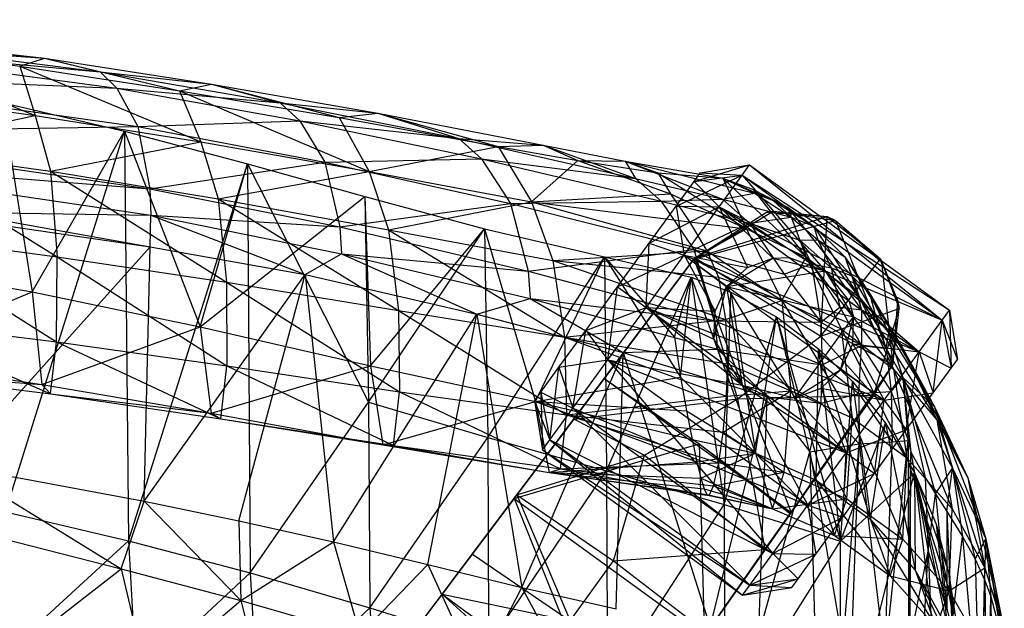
# Model space of a CAD drawing. Header units: inches. Extents: x -14.6 to 12.5, y -18 to 8.7.
# Tile 12 of 12: x 2.5 to 8, y 5.3 to 8.6. Entities that reach past the tile are written whole.
import ezdxf

# ---------------------------------------------------------------- set-up
doc = ezdxf.new("R2010")
doc.units = ezdxf.units.IN
doc.layers.get('0').update_dxf_attribs({"true_color": 0xc2ced6})

msp = doc.modelspace()

# ---------------------------------------------------------------- linework, layer by layer
at = {"color": 8, "true_color": 0x8c8177}
for p, q in [((0.8155, 8.617), (2.6814, 8.4015)), ((0.9744, 8.5824), (2.6814, 8.4015)), ((0.9744, 8.5824), (2.9924, 8.3257)), ((1.025, 8.5075), (2.9924, 8.3257)), ((1.025, 8.5075), (3.0856, 8.2352)), ((1.648, 8.4747), (2.543, 8.3575)), ((1.648, 8.4747), (2.6295, 8.0829)), ((1.648, 8.4747), (2.6814, 8.4015)), ((2.543, 8.3575), (2.6814, 8.4015)), ((2.543, 8.3575), (2.6295, 8.0829)), ((2.543, 8.3575), (3.4352, 8.2204)), ((2.543, 8.3575), (3.5531, 7.9348)), ((2.6814, 8.4015), (2.9924, 8.3257)), ((2.6814, 8.4015), (3.4352, 8.2204)), ((2.6814, 8.4015), (3.6121, 8.257)), ((1.0877, 8.3154), (3.0856, 8.2352)), ((1.0877, 8.3154), (3.202, 8.0199)), ((2.9924, 8.3257), (3.0856, 8.2352)), ((2.9924, 8.3257), (3.6121, 8.257)), ((2.9924, 8.3257), (3.9954, 8.1526)), ((3.4352, 8.2204), (3.6121, 8.257)), ((3.6121, 8.257), (3.9954, 8.1526)), ((3.6121, 8.257), (4.3253, 8.0703)), ((3.6121, 8.257), (4.5405, 8.0944)), ((1.7051, 8.2088), (2.6295, 8.0829)), ((3.0856, 8.2352), (3.202, 8.0199)), ((3.0856, 8.2352), (3.9954, 8.1526)), ((3.0856, 8.2352), (4.1064, 8.0518)), ((3.4352, 8.2204), (3.5531, 7.9348)), ((3.4352, 8.2204), (4.3253, 8.0703)), ((3.4352, 8.2204), (4.4923, 7.7691)), ((2.4442, 8.1538), (2.612, 7.0974)), ((2.4442, 8.1538), (3.1268, 7.9938)), ((3.9954, 8.1526), (4.1064, 8.0518)), ((3.9954, 8.1526), (4.5405, 8.0944)), ((3.9954, 8.1526), (4.9931, 7.9532)), ((1.7764, 7.9011), (2.6295, 8.0829)), ((2.6295, 8.0829), (2.7148, 7.7704)), ((2.6295, 8.0829), (3.5531, 7.9348)), ((4.3253, 8.0703), (4.5405, 8.0944)), ((4.5405, 8.0944), (4.9931, 7.9532)), ((4.5405, 8.0944), (5.2134, 7.9084)), ((4.5405, 8.0944), (5.4634, 7.9157)), ((3.202, 8.0199), (4.1064, 8.0518)), ((4.1064, 8.0518), (4.2459, 7.8208)), ((4.1064, 8.0518), (4.9931, 7.9532)), ((4.1064, 8.0518), (5.1203, 7.8403)), ((4.3253, 8.0703), (4.4923, 7.7691)), ((4.3253, 8.0703), (5.2134, 7.9084)), ((1.1211, 7.987), (3.202, 8.0199)), ((1.1211, 7.987), (3.269, 7.6733)), ((2.4627, 5.87), (3.1268, 7.9938)), ((2.612, 7.0974), (3.1268, 7.9938)), ((3.1268, 7.9938), (3.1495, 5.708)), ((3.1268, 7.9938), (3.5498, 6.9031)), ((3.1268, 7.9938), (3.8138, 7.8128)), ((3.202, 8.0199), (3.269, 7.6733)), ((3.202, 8.0199), (4.2459, 7.8208)), ((2.7148, 7.7704), (3.5531, 7.9348)), ((3.5531, 7.9348), (3.6508, 7.6164)), ((3.5531, 7.9348), (4.4923, 7.7691)), ((4.9931, 7.9532), (5.1203, 7.8403)), ((4.9931, 7.9532), (5.4634, 7.9157)), ((4.9931, 7.9532), (5.9799, 7.7308)), ((5.2134, 7.9084), (5.4634, 7.9157)), ((5.4634, 7.9157), (5.6579, 7.8304)), ((5.4634, 7.9157), (5.9215, 7.8269)), ((5.4634, 7.9157), (5.9799, 7.7308)), ((1.7764, 7.9011), (2.7148, 7.7704)), ((1.7764, 7.9011), (2.7519, 7.2936)), ((4.4923, 7.7691), (5.2134, 7.9084)), ((5.2134, 7.9084), (5.3986, 7.6003)), ((5.2134, 7.9084), (5.6579, 7.8304)), ((1.122, 7.8418), (3.269, 7.6733)), ((1.122, 7.8418), (3.2738, 7.526)), ((3.1495, 5.708), (3.8138, 7.8128)), ((3.269, 7.6733), (4.2459, 7.8208)), ((3.5498, 6.9031), (3.8138, 7.8128)), ((3.8138, 7.8128), (3.8282, 5.5283)), ((3.8138, 7.8128), (4.469, 7.6291)), ((3.8138, 7.8128), (4.4896, 6.4812)), ((4.2459, 7.8208), (5.1203, 7.8403)), ((4.2459, 7.8208), (4.3295, 7.4602)), ((4.2459, 7.8208), (5.2808, 7.5909)), ((5.1203, 7.8403), (5.2808, 7.5909)), ((5.1203, 7.8403), (5.9799, 7.7308)), ((5.1203, 7.8403), (6.1225, 7.604)), ((5.3986, 7.6003), (5.6579, 7.8304)), ((5.6579, 7.8304), (5.9215, 7.8269)), ((5.6579, 7.8304), (6.1042, 7.7628)), ((5.6579, 7.8304), (6.1743, 7.6443)), ((5.9215, 7.8269), (5.9799, 7.7308)), ((5.9215, 7.8269), (6.1042, 7.7628)), ((5.9215, 7.8269), (6.4654, 7.6156)), ((5.9215, 7.8269), (6.4662, 7.7314)), ((5.9215, 7.8269), (6.6438, 7.648)), ((2.7148, 7.7704), (2.7519, 7.2936)), ((2.7148, 7.7704), (3.6508, 7.6164)), ((2.7148, 7.7704), (3.6972, 7.1509)), ((3.6508, 7.6164), (4.4923, 7.7691)), ((4.4923, 7.7691), (4.6013, 7.4441)), ((4.4923, 7.7691), (5.3986, 7.6003)), ((6.1042, 7.7628), (6.1743, 7.6443)), ((6.1042, 7.7628), (6.4662, 7.7314)), ((6.1042, 7.7628), (6.5988, 7.4486)), ((5.9799, 7.7308), (6.1225, 7.604)), ((5.9799, 7.7308), (6.4654, 7.6156)), ((6.4662, 7.7314), (6.5988, 7.4486)), ((6.4662, 7.7314), (6.6361, 7.669)), ((6.4662, 7.7314), (6.6438, 7.648)), ((6.4662, 7.7314), (6.7464, 7.608)), ((6.4662, 7.7314), (6.932, 7.292)), ((1.1166, 7.6629), (3.2705, 7.3494)), ((3.269, 7.6733), (3.2738, 7.526)), ((3.269, 7.6733), (4.3295, 7.4602)), ((5.3986, 7.6003), (6.1743, 7.6443)), ((6.1743, 7.6443), (6.28, 7.4875)), ((6.1743, 7.6443), (6.5988, 7.4486)), ((6.4654, 7.6156), (6.6438, 7.648)), ((6.6361, 7.669), (6.7464, 7.608)), ((6.6361, 7.669), (6.827, 7.5698)), ((6.6361, 7.669), (6.932, 7.292)), ((6.6438, 7.648), (6.7464, 7.608)), ((6.6438, 7.648), (6.8478, 7.5152)), ((3.5498, 6.9031), (4.469, 7.6291)), ((3.6508, 7.6164), (3.6972, 7.1509)), ((3.6508, 7.6164), (4.6013, 7.4441)), ((3.6508, 7.6164), (4.6564, 6.9937)), ((4.3295, 7.4602), (5.2808, 7.5909)), ((4.469, 7.6291), (4.4896, 6.4812)), ((4.469, 7.6291), (4.5001, 6.6839)), ((4.469, 7.6291), (5.1371, 7.4492)), ((4.6013, 7.4441), (5.3986, 7.6003)), ((5.2808, 7.5909), (6.1225, 7.604)), ((5.2808, 7.5909), (5.3805, 7.2135)), ((5.2808, 7.5909), (6.3038, 7.3334)), ((5.3986, 7.6003), (5.5182, 7.2729)), ((5.3986, 7.6003), (6.28, 7.4875)), ((5.3986, 7.6003), (6.3769, 7.3264)), ((6.1225, 7.604), (6.4654, 7.6156)), ((6.1225, 7.604), (6.3038, 7.3334)), ((6.1225, 7.604), (6.6155, 7.4803)), ((6.4654, 7.6156), (6.6155, 7.4803)), ((6.4654, 7.6156), (6.8478, 7.5152)), ((6.7464, 7.608), (6.827, 7.5698)), ((6.7464, 7.608), (6.8478, 7.5152)), ((6.7464, 7.608), (6.9733, 7.4645)), ((2.195, 7.542), (3.2705, 7.3494)), ((2.195, 7.542), (3.2738, 7.526)), ((6.827, 7.5698), (6.932, 7.292)), ((6.827, 7.5698), (6.9733, 7.4645)), ((6.827, 7.5698), (7.2282, 7.0668)), ((3.2705, 7.3494), (3.2738, 7.526)), ((3.2738, 7.526), (4.1356, 7.1937)), ((3.2738, 7.526), (4.3295, 7.4602)), ((3.2738, 7.526), (4.3375, 7.31)), ((6.28, 7.4875), (6.3769, 7.3264)), ((6.28, 7.4875), (6.5988, 7.4486)), ((6.3038, 7.3334), (6.6155, 7.4803)), ((6.6155, 7.4803), (6.8478, 7.5152)), ((6.6155, 7.4803), (6.8079, 7.1969)), ((6.6155, 7.4803), (6.8963, 7.3862)), ((6.6155, 7.4803), (6.9617, 7.2536)), ((6.8478, 7.5152), (6.8963, 7.3862)), ((6.8478, 7.5152), (6.9733, 7.4645)), ((6.8478, 7.5152), (6.9968, 7.3884)), ((4.3295, 7.4602), (4.3375, 7.31)), ((4.3295, 7.4602), (5.3805, 7.2135)), ((4.4896, 6.4812), (5.1371, 7.4492)), ((4.5001, 6.6839), (5.1371, 7.4492)), ((4.6013, 7.4441), (4.6564, 6.9937)), ((4.6013, 7.4441), (5.5182, 7.2729)), ((4.6013, 7.4441), (5.5823, 6.8454)), ((5.1371, 7.4492), (5.1555, 6.2843)), ((5.1371, 7.4492), (5.4212, 6.4852)), ((5.1371, 7.4492), (5.8059, 7.2923)), ((6.3769, 7.3264), (6.5988, 7.4486)), ((6.5988, 7.4486), (6.7955, 7.0491)), ((6.5988, 7.4486), (6.932, 7.292)), ((6.9733, 7.4645), (6.9968, 7.3884)), ((6.9733, 7.4645), (7.147, 7.2923)), ((6.9733, 7.4645), (7.2282, 7.0668)), ((1.8034, 7.4161), (2.7485, 6.8183)), ((1.8034, 7.4161), (2.7519, 7.2936)), ((6.8963, 7.3862), (6.9968, 7.3884)), ((6.8963, 7.3862), (6.9617, 7.2536)), ((6.8963, 7.3862), (7.0703, 7.2322)), ((6.9968, 7.3884), (7.0703, 7.2322)), ((6.9968, 7.3884), (7.147, 7.2923)), ((6.9968, 7.3884), (7.1856, 7.1868)), ((2.1739, 6.1267), (3.2705, 7.3494)), ((3.2368, 5.9285), (3.2705, 7.3494)), ((3.2705, 7.3494), (4.1356, 7.1937)), ((4.1356, 7.1937), (4.3375, 7.31)), ((4.3375, 7.31), (5.0944, 6.972)), ((4.3375, 7.31), (5.3805, 7.2135)), ((4.3375, 7.31), (5.3919, 7.0596)), ((5.3805, 7.2135), (6.3038, 7.3334)), ((5.5182, 7.2729), (6.3769, 7.3264)), ((6.3038, 7.3334), (6.4208, 6.9363)), ((6.3038, 7.3334), (6.8079, 7.1969)), ((6.3038, 7.3334), (7.0138, 6.9277)), ((6.3769, 7.3264), (6.4413, 7.1802)), ((6.3769, 7.3264), (6.7955, 7.0491)), ((1.6696, 7.2606), (2.612, 7.0974)), ((2.7485, 6.8183), (2.7519, 7.2936)), ((2.7519, 7.2936), (3.6972, 7.1509)), ((2.7519, 7.2936), (3.6987, 6.6846)), ((5.1555, 6.2843), (5.8059, 7.2923)), ((5.4212, 6.4852), (5.8059, 7.2923)), ((5.5182, 7.2729), (5.5823, 6.8454)), ((5.5182, 7.2729), (6.4413, 7.1802)), ((5.5182, 7.2729), (6.4807, 6.9429)), ((5.8059, 7.2923), (5.8166, 6.0988)), ((5.8059, 7.2923), (6.1968, 6.8446)), ((5.8059, 7.2923), (6.2307, 6.6215)), ((5.8059, 7.2923), (6.2891, 7.1795)), ((6.7955, 7.0491), (6.932, 7.292)), ((6.8079, 7.1969), (6.9617, 7.2536)), ((6.932, 7.292), (7.126, 6.8915)), ((6.932, 7.292), (7.2282, 7.0668)), ((6.932, 7.292), (7.4194, 6.6666)), ((6.9617, 7.2536), (7.0138, 6.9277)), ((6.9617, 7.2536), (7.0703, 7.2322)), ((6.9617, 7.2536), (7.1195, 7.0125)), ((7.147, 7.2923), (7.1856, 7.1868)), ((7.147, 7.2923), (7.2282, 7.0668)), ((7.147, 7.2923), (7.2856, 7.0901)), ((7.147, 7.2923), (7.4716, 6.782)), ((5.3805, 7.2135), (5.3919, 7.0596)), ((5.3805, 7.2135), (6.4208, 6.9363)), ((7.0703, 7.2322), (7.1195, 7.0125)), ((7.0703, 7.2322), (7.1856, 7.1868)), ((7.0703, 7.2322), (7.2405, 6.9967)), ((3.2368, 5.9285), (4.1356, 7.1937)), ((3.6972, 7.1509), (3.6987, 6.6846)), ((3.6972, 7.1509), (4.6564, 6.9937)), ((3.6972, 7.1509), (4.6625, 6.5398)), ((3.7662, 5.8186), (4.1356, 7.1937)), ((4.1356, 7.1937), (4.2939, 5.7015)), ((4.1356, 7.1937), (5.0944, 6.972)), ((5.8166, 6.0988), (6.2891, 7.1795)), ((6.1968, 6.8446), (6.2891, 7.1795)), ((6.2307, 6.6215), (6.2891, 7.1795)), ((6.2891, 7.1795), (6.4738, 5.9098)), ((6.2891, 7.1795), (6.5103, 7.0961)), ((6.2891, 7.1795), (6.6479, 6.197)), ((6.4413, 7.1802), (6.4807, 6.9429)), ((6.4413, 7.1802), (6.7955, 7.0491)), ((6.8079, 7.1969), (7.0138, 6.9277)), ((7.1856, 7.1868), (7.2405, 6.9967)), ((7.1856, 7.1868), (7.2856, 7.0901)), ((7.1856, 7.1868), (7.3208, 6.9575)), ((1.7167, 6.7178), (2.612, 7.0974)), ((2.612, 7.0974), (2.6661, 6.5808)), ((2.612, 7.0974), (3.5498, 6.9031)), ((6.4738, 5.9098), (6.5103, 7.0961)), ((6.5103, 7.0961), (6.6479, 6.197)), ((6.5103, 7.0961), (6.7655, 6.9576)), ((7.2856, 7.0901), (7.3208, 6.9575)), ((7.2856, 7.0901), (7.3936, 6.8666)), ((7.2856, 7.0901), (7.4716, 6.782)), ((7.2856, 7.0901), (7.6472, 6.4562)), ((5.0944, 6.972), (5.3919, 7.0596)), ((5.3919, 7.0596), (5.9099, 6.7584)), ((5.3919, 7.0596), (6.4208, 6.9363)), ((5.3919, 7.0596), (6.4364, 6.7775)), ((6.4807, 6.9429), (6.7955, 7.0491)), ((6.7955, 7.0491), (6.8461, 6.5453)), ((6.7955, 7.0491), (7.126, 6.8915)), ((6.7955, 7.0491), (7.1883, 6.3934)), ((7.2282, 7.0668), (7.4194, 6.6666)), ((7.2282, 7.0668), (7.4716, 6.782)), ((7.2282, 7.0668), (7.6604, 6.3833)), ((4.6564, 6.9937), (4.6625, 6.5398)), ((4.6564, 6.9937), (5.5823, 6.8454)), ((4.6564, 6.9937), (5.5935, 6.4112)), ((7.0138, 6.9277), (7.1195, 7.0125)), ((7.1195, 7.0125), (7.2405, 6.9967)), ((7.1195, 7.0125), (7.2409, 6.7981)), ((7.2405, 6.9967), (7.2409, 6.7981)), ((7.2405, 6.9967), (7.3208, 6.9575)), ((7.2405, 6.9967), (7.3787, 6.7816)), ((1.7947, 6.9343), (2.715, 6.5274)), ((1.7947, 6.9343), (2.7485, 6.8183)), ((4.2939, 5.7015), (5.0944, 6.972)), ((4.8195, 5.5757), (5.0944, 6.972)), ((5.0944, 6.972), (5.3441, 5.4467)), ((5.0944, 6.972), (5.9099, 6.7584)), ((5.5823, 6.8454), (6.4807, 6.9429)), ((6.4208, 6.9363), (6.4364, 6.7775)), ((6.4208, 6.9363), (7.0138, 6.9277)), ((6.4208, 6.9363), (7.0209, 6.6896)), ((6.4738, 5.9098), (6.7655, 6.9576)), ((6.4807, 6.9429), (6.4932, 6.6954)), ((6.4807, 6.9429), (6.8461, 6.5453)), ((6.6479, 6.197), (6.7655, 6.9576)), ((6.7655, 6.9576), (6.9872, 6.0464)), ((6.7655, 6.9576), (6.9994, 6.7796)), ((6.7655, 6.9576), (7.1237, 5.7051)), ((7.0138, 6.9277), (7.0209, 6.6896)), ((7.0138, 6.9277), (7.2409, 6.7981)), ((7.3208, 6.9575), (7.3787, 6.7816)), ((7.3208, 6.9575), (7.3936, 6.8666)), ((2.6661, 6.5808), (3.5498, 6.9031)), ((3.5498, 6.9031), (3.6113, 6.4204)), ((3.5498, 6.9031), (4.5001, 6.6839)), ((7.126, 6.8915), (7.1883, 6.3934)), ((7.126, 6.8915), (7.4194, 6.6666)), ((7.126, 6.8915), (7.4939, 6.1703)), ((2.715, 6.5274), (2.7485, 6.8183)), ((2.7485, 6.8183), (3.6648, 6.389)), ((2.7485, 6.8183), (3.6987, 6.6846)), ((5.5823, 6.8454), (5.5935, 6.4112)), ((5.5823, 6.8454), (6.4863, 6.5151)), ((5.5823, 6.8454), (6.4932, 6.6954)), ((6.1968, 6.8446), (6.2307, 6.6215)), ((7.3787, 6.7816), (7.3936, 6.8666)), ((7.3936, 6.8666), (7.4706, 6.6184)), ((7.3936, 6.8666), (7.6472, 6.4562)), ((5.3441, 5.4467), (5.9099, 6.7584)), ((5.8709, 5.3275), (5.9099, 6.7584)), ((5.9099, 6.7584), (6.4364, 6.7775)), ((5.9099, 6.7584), (6.3956, 5.2254)), ((5.9099, 6.7584), (6.7133, 6.5112)), ((6.4364, 6.7775), (6.7133, 6.5112)), ((6.4364, 6.7775), (7.0148, 6.4763)), ((6.4364, 6.7775), (7.0209, 6.6896)), ((6.9872, 6.0464), (6.9994, 6.7796)), ((6.9994, 6.7796), (7.1237, 5.7051)), ((6.9994, 6.7796), (7.1895, 6.597)), ((6.9994, 6.7796), (7.2898, 5.8259)), ((7.0209, 6.6896), (7.2409, 6.7981)), ((7.2247, 6.5292), (7.2409, 6.7981)), ((7.2409, 6.7981), (7.3787, 6.7816)), ((7.2409, 6.7981), (7.4049, 6.5416)), ((7.3787, 6.7816), (7.4049, 6.5416)), ((7.3787, 6.7816), (7.4706, 6.6184)), ((7.4716, 6.782), (7.6472, 6.4562)), ((7.4716, 6.782), (7.6604, 6.3833)), ((7.4716, 6.782), (7.8344, 6.0599)), ((1.7167, 6.7178), (2.6661, 6.5808)), ((3.6113, 6.4204), (4.5001, 6.6839)), ((3.6648, 6.389), (3.6987, 6.6846)), ((3.6987, 6.6846), (4.6281, 6.2392)), ((3.6987, 6.6846), (4.6625, 6.5398)), ((4.5001, 6.6839), (4.5695, 6.2435)), ((4.5001, 6.6839), (5.4212, 6.4852)), ((6.4863, 6.5151), (6.4932, 6.6954)), ((6.4932, 6.6954), (6.8461, 6.5453)), ((7.0148, 6.4763), (7.0209, 6.6896)), ((7.0209, 6.6896), (7.2247, 6.5292)), ((7.4194, 6.6666), (7.4939, 6.1703)), ((7.4194, 6.6666), (7.6604, 6.3833)), ((7.4194, 6.6666), (7.7462, 5.8852)), ((1.7612, 6.6473), (2.6661, 6.5808)), ((1.7612, 6.6473), (2.715, 6.5274)), ((5.4212, 6.4852), (6.2307, 6.6215)), ((6.2307, 6.6215), (6.2634, 6.4327)), ((6.2307, 6.6215), (6.6479, 6.197)), ((7.1237, 5.7051), (7.1895, 6.597)), ((7.1895, 6.597), (7.2898, 5.8259)), ((7.1895, 6.597), (7.375, 6.3649)), ((7.4049, 6.5416), (7.4706, 6.6184)), ((7.4706, 6.6184), (7.5003, 6.2674)), ((7.4706, 6.6184), (7.5157, 6.2018)), ((7.4706, 6.6184), (7.5962, 6.0608)), ((7.4706, 6.6184), (7.6472, 6.4562)), ((7.4706, 6.6184), (7.6524, 5.9704)), ((7.4706, 6.6184), (7.7483, 6.1128)), ((2.6661, 6.5808), (2.715, 6.5274)), ((2.6661, 6.5808), (3.6113, 6.4204)), ((4.6281, 6.2392), (4.6625, 6.5398)), ((4.6625, 6.5398), (5.5597, 6.1102)), ((4.6625, 6.5398), (5.5935, 6.4112)), ((6.4689, 6.3139), (6.8461, 6.5453)), ((6.4863, 6.5151), (6.8461, 6.5453)), ((6.8081, 6.0906), (6.8461, 6.5453)), ((6.8461, 6.5453), (7.1576, 5.941)), ((6.8461, 6.5453), (7.1883, 6.3934)), ((7.2247, 6.5292), (7.4049, 6.5416)), ((7.4049, 6.5416), (7.4117, 6.26)), ((7.4049, 6.5416), (7.5003, 6.2674)), ((2.715, 6.5274), (3.6113, 6.4204)), ((2.715, 6.5274), (3.6648, 6.389)), ((4.5695, 6.2435), (5.4212, 6.4852)), ((5.4212, 6.4852), (5.4973, 6.0884)), ((5.4212, 6.4852), (6.2634, 6.4327)), ((5.4212, 6.4852), (6.2948, 6.2728)), ((5.4212, 6.4852), (6.3219, 6.1477)), ((5.5935, 6.4112), (6.4863, 6.5151)), ((6.3956, 5.2254), (6.7133, 6.5112)), ((6.4689, 6.3139), (6.4863, 6.5151)), ((6.6662, 5.1821), (6.7133, 6.5112)), ((6.7133, 6.5112), (6.9526, 6.2044)), ((6.7133, 6.5112), (7.0148, 6.4763)), ((7.0148, 6.4763), (7.2247, 6.5292)), ((7.2247, 6.5292), (7.2271, 6.2491)), ((7.2247, 6.5292), (7.4117, 6.26)), ((3.8282, 5.5283), (4.4896, 6.4812)), ((4.4896, 6.4812), (4.4972, 5.3338)), ((4.4896, 6.4812), (5.1555, 6.2843)), ((6.2634, 6.4327), (6.2948, 6.2728)), ((6.2634, 6.4327), (6.6479, 6.197)), ((6.9526, 6.2044), (7.0148, 6.4763)), ((7.0148, 6.4763), (7.2271, 6.2491)), ((7.6472, 6.4562), (7.7483, 6.1128)), ((7.6472, 6.4562), (7.8344, 6.0599)), ((7.6472, 6.4562), (7.9347, 5.7193)), ((3.6113, 6.4204), (3.6648, 6.389)), ((3.6113, 6.4204), (4.5695, 6.2435)), ((3.6648, 6.389), (4.5695, 6.2435)), ((3.6648, 6.389), (4.6281, 6.2392)), ((5.5597, 6.1102), (5.5935, 6.4112)), ((5.5935, 6.4112), (6.4432, 6.142)), ((5.5935, 6.4112), (6.4689, 6.3139)), ((7.1576, 5.941), (7.1883, 6.3934)), ((7.1883, 6.3934), (7.471, 5.7173)), ((7.1883, 6.3934), (7.4939, 6.1703)), ((7.6604, 6.3833), (7.7462, 5.8852)), ((7.6604, 6.3833), (7.8344, 6.0599)), ((7.6604, 6.3833), (7.9289, 5.5573)), ((7.1237, 5.7051), (7.375, 6.3649)), ((7.2898, 5.8259), (7.375, 6.3649)), ((7.375, 6.3649), (7.5364, 6.0877)), ((7.375, 6.3649), (7.5395, 5.5443)), ((4.4972, 5.3338), (5.1555, 6.2843)), ((5.1555, 6.2843), (5.1599, 5.1267)), ((5.1555, 6.2843), (5.8166, 6.0988)), ((6.2948, 6.2728), (6.3219, 6.1477)), ((6.2948, 6.2728), (6.6479, 6.197)), ((6.4432, 6.142), (6.4689, 6.3139)), ((6.4689, 6.3139), (6.8081, 6.0906)), ((7.3699, 5.0493), (7.5003, 6.2674)), ((7.4117, 6.26), (7.5003, 6.2674)), ((7.5003, 6.2674), (7.502, 4.9624)), ((7.5003, 6.2674), (7.5157, 6.2018)), ((4.5695, 6.2435), (4.6281, 6.2392)), ((4.5695, 6.2435), (5.4973, 6.0884)), ((4.6281, 6.2392), (5.4973, 6.0884)), ((4.6281, 6.2392), (5.5597, 6.1102)), ((6.9526, 6.2044), (7.2271, 6.2491)), ((7.1372, 5.1182), (7.2271, 6.2491)), ((7.1839, 5.1076), (7.2271, 6.2491)), ((7.2271, 6.2491), (7.4117, 6.26)), ((7.2271, 6.2491), (7.3699, 5.0493)), ((7.3699, 5.0493), (7.4117, 6.26)), ((6.3219, 6.1477), (6.6479, 6.197)), ((6.3439, 6.057), (6.6479, 6.197)), ((6.6479, 6.197), (6.7441, 5.8867)), ((6.6479, 6.197), (6.9872, 6.0464)), ((6.6479, 6.197), (7.0903, 5.7364)), ((6.6662, 5.1821), (6.9526, 6.2044)), ((6.9526, 6.2044), (6.9805, 5.1431)), ((6.9526, 6.2044), (7.1372, 5.1182)), ((7.471, 5.7173), (7.4939, 6.1703)), ((7.4939, 6.1703), (7.7303, 5.4288)), ((7.4939, 6.1703), (7.7462, 5.8852)), ((7.502, 4.9624), (7.5157, 6.2018)), ((7.5109, 5.1447), (7.5157, 6.2018)), ((7.5157, 6.2018), (7.5962, 6.0608)), ((7.5157, 6.2018), (7.6114, 5.6495)), ((2.1739, 6.1267), (3.1085, 5.5519)), ((2.1739, 6.1267), (3.2368, 5.9285)), ((5.4973, 6.0884), (6.3219, 6.1477)), ((5.4973, 6.0884), (5.5597, 6.1102)), ((5.5597, 6.1102), (6.4432, 6.142)), ((5.5597, 6.1102), (6.3896, 5.96)), ((5.5597, 6.1102), (6.4148, 6.0153)), ((6.3219, 6.1477), (6.3439, 6.057)), ((6.4148, 6.0153), (6.4432, 6.142)), ((6.4432, 6.142), (6.8081, 6.0906)), ((7.6524, 5.9704), (7.7483, 6.1128)), ((7.7163, 5.8706), (7.7483, 6.1128)), ((7.7483, 6.1128), (7.8043, 5.7311)), ((7.7483, 6.1128), (7.8738, 5.6046)), ((7.7483, 6.1128), (7.9347, 5.7193)), ((5.1599, 5.1267), (5.8166, 6.0988)), ((5.4973, 6.0884), (6.3439, 6.057)), ((5.4973, 6.0884), (6.3617, 5.9969)), ((5.4973, 6.0884), (6.3763, 5.9656)), ((5.4973, 6.0884), (6.3896, 5.96)), ((5.8166, 6.0988), (5.8221, 4.9071)), ((5.8166, 6.0988), (6.4738, 5.9098)), ((6.3439, 6.057), (6.3617, 5.9969)), ((6.3439, 6.057), (6.7441, 5.8867)), ((6.4148, 6.0153), (6.8081, 6.0906)), ((6.7441, 5.8867), (6.8081, 6.0906)), ((6.8081, 6.0906), (7.1576, 5.941)), ((6.9872, 6.0464), (7.0903, 5.7364)), ((6.9872, 6.0464), (7.2898, 5.8259)), ((6.9872, 6.0464), (7.4005, 5.5129)), ((7.1206, 4.4388), (7.5364, 6.0877)), ((7.1237, 5.7051), (7.5364, 6.0877)), ((7.5364, 6.0877), (7.5395, 5.5443)), ((7.5364, 6.0877), (7.657, 5.7999)), ((7.5364, 6.0877), (7.7203, 5.2206)), ((7.5364, 6.0877), (7.7256, 5.5349)), ((7.5364, 6.0877), (7.7549, 4.1902)), ((7.5364, 6.0877), (7.7598, 5.1519)), ((7.5962, 6.0608), (7.6114, 5.6495)), ((7.5962, 6.0608), (7.6524, 5.9704)), ((7.8344, 6.0599), (7.9289, 5.5573)), ((7.8344, 6.0599), (7.9347, 5.7193)), ((7.8344, 6.0599), (8.0348, 5.2109)), ((6.3617, 5.9969), (6.3763, 5.9656)), ((6.3617, 5.9969), (6.7441, 5.8867)), ((6.3896, 5.96), (6.4148, 6.0153)), ((6.4148, 6.0153), (6.7441, 5.8867)), ((6.3763, 5.9656), (6.3896, 5.96)), ((6.3763, 5.9656), (6.7441, 5.8867)), ((6.3896, 5.96), (6.7441, 5.8867)), ((6.7441, 5.8867), (7.1576, 5.941)), ((7.0903, 5.7364), (7.1576, 5.941)), ((7.1576, 5.941), (7.471, 5.7173)), ((7.6114, 5.6495), (7.6524, 5.9704)), ((7.6524, 5.9704), (7.7163, 5.8706)), ((7.6524, 5.9704), (7.7169, 5.3233)), ((3.1085, 5.5519), (3.2368, 5.9285)), ((3.2368, 5.9285), (3.7662, 5.8186)), ((3.2368, 5.9285), (3.7775, 5.3736)), ((5.8221, 4.9071), (6.4738, 5.9098)), ((6.4738, 5.9098), (6.4759, 4.6778)), ((6.4738, 5.9098), (7.1237, 5.7051)), ((6.7441, 5.8867), (7.0903, 5.7364)), ((7.7303, 5.4288), (7.7462, 5.8852)), ((7.7462, 5.8852), (7.9289, 5.5573)), ((2.4627, 5.87), (3.1495, 5.708)), ((7.2898, 5.8259), (7.4005, 5.5129)), ((7.2898, 5.8259), (7.5395, 5.5443)), ((7.2898, 5.8259), (7.6574, 5.2254)), ((7.7163, 5.8706), (7.7169, 5.3233)), ((7.7163, 5.8706), (7.7446, 5.24)), ((7.7163, 5.8706), (7.8043, 5.7311)), ((3.7662, 5.8186), (3.7775, 5.3736)), ((3.7662, 5.8186), (4.2939, 5.7015)), ((7.657, 5.7999), (7.7203, 5.2206)), ((7.657, 5.7999), (7.7256, 5.5349)), ((7.657, 5.7999), (7.8253, 4.8784)), ((2.4401, 5.722), (3.1085, 5.5519)), ((7.0903, 5.7364), (7.4005, 5.5129)), ((7.0903, 5.7364), (7.471, 5.7173)), ((7.4005, 5.5129), (7.471, 5.7173)), ((7.471, 5.7173), (7.7303, 5.4288)), ((7.7446, 5.24), (7.8043, 5.7311)), ((7.8043, 5.7311), (7.8738, 5.6046)), ((7.8043, 5.7311), (7.903, 4.6108)), ((7.8738, 5.6046), (7.9347, 5.7193)), ((7.9281, 5.4856), (7.9347, 5.7193)), ((7.9347, 5.7193), (7.9625, 5.3965)), ((7.9347, 5.7193), (8.0155, 5.1927)), ((7.9347, 5.7193), (8.0348, 5.2109)), ((7.9347, 5.7193), (8.0371, 5.0862)), ((2.5062, 5.1173), (3.1495, 5.708)), ((3.1495, 5.708), (3.1938, 4.9403)), ((3.1495, 5.708), (3.8282, 5.5283)), ((3.7775, 5.3736), (4.2939, 5.7015)), ((4.2939, 5.7015), (4.4418, 5.1833)), ((4.2939, 5.7015), (4.8195, 5.5757)), ((6.4759, 4.6778), (7.1237, 5.7051)), ((7.1206, 4.4388), (7.1237, 5.7051)), ((7.5109, 5.1447), (7.6114, 5.6495)), ((7.5644, 4.7504), (7.6114, 5.6495)), ((7.6114, 5.6495), (7.6661, 4.373)), ((7.6114, 5.6495), (7.7169, 5.3233)), ((7.8738, 5.6046), (7.903, 4.6108)), ((7.8738, 5.6046), (7.9281, 5.4856)), ((2.5743, 5.1359), (3.1085, 5.5519)), ((3.1085, 5.5519), (3.2541, 4.9351)), ((3.1085, 5.5519), (3.7775, 5.3736)), ((4.4418, 5.1833), (4.8195, 5.5757)), ((4.8195, 5.5757), (5.0974, 4.9678)), ((4.8195, 5.5757), (5.3441, 5.4467)), ((7.7303, 5.4288), (7.9289, 5.5573)), ((7.9183, 5.0956), (7.9289, 5.5573)), ((7.9289, 5.5573), (8.0348, 5.2109)), ((3.1938, 4.9403), (3.8282, 5.5283)), ((3.8282, 5.5283), (3.8756, 4.7519)), ((3.8282, 5.5283), (4.4972, 5.3338)), ((7.4005, 5.5129), (7.6574, 5.2254)), ((7.4005, 5.5129), (7.7303, 5.4288)), ((7.5395, 5.5443), (7.6574, 5.2254)), ((7.5395, 5.5443), (7.7203, 5.2206)), ((7.5395, 5.5443), (7.844, 4.8937)), ((7.7256, 5.5349), (7.7548, 5.3008)), ((7.7256, 5.5349), (7.7598, 5.1519)), ((7.7256, 5.5349), (7.8253, 4.8784)), ((5.0974, 4.9678), (5.3441, 5.4467)), ((5.3441, 5.4467), (5.7396, 4.7209)), ((5.3441, 5.4467), (5.8709, 5.3275)), ((7.903, 4.6108), (7.9281, 5.4856)), ((7.9281, 5.4856), (7.9402, 4.431)), ((7.9281, 5.4856), (7.9625, 5.3965)), ((7.6574, 5.2254), (7.7303, 5.4288)), ((7.7303, 5.4288), (7.9183, 5.0956)), ((7.9402, 4.431), (7.9625, 5.3965)), ((7.9625, 5.3965), (7.9756, 4.2369)), ((7.9625, 5.3965), (8.0155, 5.1927)), ((3.2541, 4.9351), (3.7775, 5.3736)), ((3.7775, 5.3736), (3.9359, 4.7311)), ((3.7775, 5.3736), (4.4418, 5.1833)), ((3.8756, 4.7519), (4.4972, 5.3338)), ((4.4972, 5.3338), (4.5511, 4.5484)), ((4.4972, 5.3338), (5.1599, 5.1267))]:
    msp.add_line(p, q, dxfattribs=at)
at = {"color": 250, "true_color": 0x282626}
for p, q in [((6.3055, 7.7137), (6.6157, 7.8057)), ((6.3407, 7.7622), (6.6157, 7.8057)), ((6.5751, 7.7498), (6.6157, 7.8057)), ((6.6157, 7.8057), (7.6911, 6.939)), ((6.6157, 7.8057), (7.7316, 6.9948)), ((6.2053, 7.5758), (6.5751, 7.7498)), ((6.3055, 7.7137), (6.3407, 7.7622)), ((6.3055, 7.7137), (6.3407, 7.7622)), ((6.3055, 7.7137), (6.5751, 7.7498)), ((6.3055, 7.7137), (6.5751, 7.7498)), ((6.3407, 7.7622), (6.5751, 7.7498)), ((6.4464, 7.5727), (6.5751, 7.7498)), ((6.5751, 7.7498), (7.0383, 7.2146)), ((6.5751, 7.7498), (7.6911, 6.939)), ((6.5751, 7.7498), (7.7316, 6.9948)), ((6.2053, 7.5758), (6.3055, 7.7137)), ((6.2053, 7.5758), (6.3055, 7.7137)), ((6.2053, 7.5758), (6.3055, 7.7137)), ((6.3055, 7.7137), (6.3055, 7.7137)), ((6.3055, 7.7137), (6.4464, 7.5727)), ((6.0554, 7.3694), (6.2053, 7.5758)), ((6.0554, 7.3694), (6.2053, 7.5758)), ((6.0554, 7.3694), (6.2053, 7.5758)), ((6.0554, 7.3694), (6.4464, 7.5727)), ((6.2053, 7.5758), (6.2053, 7.5758)), ((6.2053, 7.5758), (6.2504, 7.303)), ((6.2053, 7.5758), (6.4464, 7.5727)), ((6.2053, 7.5758), (6.4464, 7.5727)), ((6.2504, 7.303), (6.4464, 7.5727)), ((6.4464, 7.5727), (6.6035, 7.2337)), ((6.4464, 7.5727), (6.7447, 7.285)), ((6.4464, 7.5727), (6.8373, 7.2887)), ((6.4464, 7.5727), (7.0383, 7.2146)), ((6.4464, 7.5727), (7.5624, 6.7619)), ((6.4464, 7.5727), (7.6911, 6.939)), ((5.8785, 7.1259), (6.0554, 7.3694)), ((5.8785, 7.126), (6.0554, 7.3694)), ((5.8785, 7.126), (6.0554, 7.3694)), ((6.0377, 7.0102), (6.0554, 7.3694)), ((6.0554, 7.3694), (6.0554, 7.3694)), ((6.0554, 7.3694), (6.2504, 7.303)), ((6.0554, 7.3694), (6.2504, 7.303)), ((5.8785, 7.126), (6.2504, 7.303)), ((6.0377, 7.0102), (6.2504, 7.303)), ((6.2504, 7.303), (6.4235, 6.9902)), ((6.2504, 7.303), (6.4873, 7.1273)), ((6.2504, 7.303), (6.6035, 7.2337)), ((6.2504, 7.303), (7.3664, 6.4922)), ((6.2504, 7.303), (7.5624, 6.7619)), ((6.4873, 7.1273), (6.7447, 7.285)), ((6.6035, 7.2337), (6.7447, 7.285)), ((6.7447, 7.285), (6.8373, 7.2887)), ((6.7447, 7.285), (6.7447, 7.285)), ((6.7447, 7.285), (7.0383, 7.2146)), ((6.8373, 7.2887), (7.0383, 7.2146)), ((6.4873, 7.1273), (6.6035, 7.2337)), ((6.4873, 7.1273), (7.0383, 7.2146)), ((7.0383, 7.2146), (7.0383, 7.2146)), ((7.0383, 7.2146), (7.1709, 7.0463)), ((7.0383, 7.2146), (7.1961, 6.9571)), ((7.0383, 7.2146), (7.5624, 6.7619)), ((7.0383, 7.2146), (7.6911, 6.939)), ((5.7016, 6.8825), (5.8785, 7.126)), ((5.7016, 6.8825), (5.8785, 7.1259)), ((5.7016, 6.8825), (5.8785, 7.1259)), ((5.825, 6.7174), (5.8785, 7.1259)), ((5.8785, 7.1259), (5.8785, 7.126)), ((5.8785, 7.126), (6.0377, 7.0102)), ((5.8785, 7.1259), (6.0377, 7.0102)), ((6.4168, 6.8337), (6.4873, 7.1273)), ((6.4235, 6.9902), (6.4873, 7.1273)), ((6.4873, 7.1273), (6.4873, 7.1273)), ((6.4873, 7.1273), (6.5745, 6.5762)), ((6.4873, 7.1273), (6.8681, 6.5057)), ((6.4873, 7.1273), (7.1961, 6.9571)), ((7.1709, 7.0463), (7.1961, 6.9571)), ((7.1709, 7.0463), (7.5624, 6.7619)), ((5.7016, 6.8825), (6.0377, 7.0102)), ((5.825, 6.7174), (6.0377, 7.0102)), ((6.0377, 7.0102), (6.4168, 6.8337)), ((6.0377, 7.0102), (6.4235, 6.9902)), ((6.0377, 7.0102), (6.463, 6.7013)), ((6.0377, 7.0102), (6.5745, 6.5762)), ((6.0377, 7.0102), (7.1537, 6.1994)), ((6.0377, 7.0102), (7.3664, 6.4922)), ((6.4168, 6.8337), (6.4235, 6.9902)), ((7.6911, 6.939), (7.7316, 6.9948)), ((7.7316, 6.9948), (7.74, 6.6715)), ((7.7316, 6.9948), (7.7752, 6.7199)), ((6.8681, 6.5057), (7.1961, 6.9571)), ((7.1256, 6.6635), (7.1961, 6.9571)), ((7.1909, 6.8069), (7.1961, 6.9571)), ((7.1961, 6.9571), (7.1961, 6.9571)), ((7.1961, 6.9571), (7.5624, 6.7619)), ((7.5624, 6.7619), (7.6911, 6.939)), ((7.6398, 6.5336), (7.6911, 6.939)), ((7.6911, 6.939), (7.74, 6.6715)), ((7.6911, 6.939), (7.74, 6.6715)), ((7.6911, 6.939), (7.7752, 6.7199)), ((5.5516, 6.6761), (5.7016, 6.8825)), ((5.5516, 6.6761), (5.7016, 6.8825)), ((5.5516, 6.6761), (5.7016, 6.8825)), ((5.629, 6.4478), (5.7016, 6.8825)), ((5.7016, 6.8825), (5.7016, 6.8825)), ((5.7016, 6.8825), (5.825, 6.7174)), ((5.7016, 6.8825), (5.825, 6.7174)), ((6.4168, 6.8337), (6.4168, 6.8337)), ((6.4168, 6.8337), (6.463, 6.7013)), ((6.4168, 6.8337), (6.5745, 6.5762)), ((7.1256, 6.6635), (7.1909, 6.8069)), ((7.1909, 6.8069), (7.3664, 6.4922)), ((7.1909, 6.8069), (7.5624, 6.7619)), ((7.3664, 6.4922), (7.5624, 6.7619)), ((7.4898, 6.3272), (7.5624, 6.7619)), ((7.5624, 6.7619), (7.6398, 6.5336)), ((7.5624, 6.7619), (7.6398, 6.5336)), ((7.5624, 6.7619), (7.74, 6.6715)), ((5.5516, 6.6761), (5.825, 6.7174)), ((5.629, 6.4478), (5.825, 6.7174)), ((5.825, 6.7174), (6.5745, 6.5762)), ((5.825, 6.7174), (6.745, 5.6369)), ((5.825, 6.7174), (6.941, 5.9066)), ((5.825, 6.7174), (7.1537, 6.1994)), ((7.74, 6.6715), (7.7752, 6.7199)), ((7.74, 6.6715), (7.7752, 6.7199)), ((5.4514, 6.5382), (5.5516, 6.6761)), ((5.4514, 6.5382), (5.5516, 6.6761)), ((5.4514, 6.5382), (5.5516, 6.6761)), ((5.5003, 6.2707), (5.5516, 6.6761)), ((5.5516, 6.6761), (5.5516, 6.6761)), ((5.5516, 6.6761), (5.629, 6.4478)), ((5.5516, 6.6761), (5.629, 6.4478)), ((6.463, 6.7013), (6.5745, 6.5762)), ((6.8681, 6.5057), (7.1256, 6.6635)), ((7.0149, 6.5605), (7.1256, 6.6635)), ((7.1256, 6.6635), (7.1256, 6.6635)), ((7.1256, 6.6635), (7.3664, 6.4922)), ((7.6398, 6.5336), (7.74, 6.6715)), ((7.6398, 6.5336), (7.74, 6.6715)), ((7.6398, 6.5336), (7.74, 6.6715)), ((7.74, 6.6715), (7.74, 6.6715)), ((6.5745, 6.5762), (6.5745, 6.5762)), ((6.5745, 6.5762), (6.7279, 6.5088)), ((6.5745, 6.5762), (6.8681, 6.5057)), ((6.5745, 6.5762), (6.941, 5.9066)), ((6.5745, 6.5762), (7.1537, 6.1994)), ((6.8681, 6.5057), (7.0149, 6.5605)), ((7.0149, 6.5605), (7.1537, 6.1994)), ((7.0149, 6.5605), (7.3664, 6.4922)), ((5.4162, 6.4898), (5.4514, 6.5382)), ((5.4162, 6.4898), (5.4514, 6.5382)), ((5.4162, 6.4898), (5.4598, 6.2148)), ((5.4162, 6.4898), (5.5003, 6.2707)), ((5.4514, 6.5382), (5.4514, 6.5382)), ((5.4514, 6.5382), (5.5003, 6.2707)), ((5.4514, 6.5382), (5.629, 6.4478)), ((5.4514, 6.5382), (5.4598, 6.2148)), ((5.4514, 6.5382), (5.5003, 6.2707)), ((6.7279, 6.5088), (6.8681, 6.5057)), ((6.7279, 6.5088), (7.1537, 6.1994)), ((6.8681, 6.5057), (6.8681, 6.5057)), ((6.8681, 6.5057), (7.1537, 6.1994)), ((7.1537, 6.1994), (7.3664, 6.4922)), ((7.3129, 6.0837), (7.3664, 6.4922)), ((7.3664, 6.4922), (7.6398, 6.5336)), ((7.3664, 6.4922), (7.4898, 6.3272)), ((7.3664, 6.4922), (7.4898, 6.3272)), ((7.4898, 6.3272), (7.6398, 6.5336)), ((7.4898, 6.3272), (7.6398, 6.5336)), ((7.4898, 6.3272), (7.6398, 6.5336)), ((7.6398, 6.5336), (7.6398, 6.5336)), ((5.5003, 6.2707), (5.629, 6.4478)), ((5.629, 6.4478), (6.6163, 5.4598)), ((5.629, 6.4478), (6.745, 5.6369)), ((5.629, 6.4478), (6.941, 5.9066)), ((7.1537, 6.1994), (7.4898, 6.3272)), ((7.3129, 6.0837), (7.4898, 6.3272)), ((7.3129, 6.0837), (7.4898, 6.3272)), ((7.3129, 6.0837), (7.4898, 6.3272)), ((7.4898, 6.3272), (7.4898, 6.3272)), ((5.4598, 6.2148), (5.5003, 6.2707)), ((5.5003, 6.2707), (6.5758, 5.404)), ((5.5003, 6.2707), (6.6163, 5.4598)), ((5.5003, 6.2707), (6.745, 5.6369)), ((5.4598, 6.2148), (6.5758, 5.404)), ((5.4598, 6.2148), (6.6163, 5.4598)), ((6.941, 5.9066), (7.1537, 6.1994)), ((7.1361, 5.8402), (7.1537, 6.1994)), ((7.1537, 6.1994), (7.3129, 6.0837)), ((7.1537, 6.1994), (7.3129, 6.0837)), ((6.941, 5.9066), (7.3129, 6.0837)), ((7.1361, 5.8402), (7.3129, 6.0837)), ((7.1361, 5.8402), (7.3129, 6.0837)), ((7.1361, 5.8402), (7.3129, 6.0837)), ((7.3129, 6.0837), (7.3129, 6.0837)), ((6.745, 5.6369), (6.941, 5.9066)), ((6.941, 5.9066), (6.9861, 5.6338)), ((6.941, 5.9066), (7.1361, 5.8402)), ((6.941, 5.9066), (7.1361, 5.8402)), ((6.745, 5.6369), (7.1361, 5.8402)), ((6.9861, 5.6338), (7.1361, 5.8402)), ((6.9861, 5.6338), (7.1361, 5.8402)), ((6.9861, 5.6338), (7.1361, 5.8402)), ((7.1361, 5.8402), (7.1361, 5.8402)), ((6.6163, 5.4598), (6.745, 5.6369)), ((6.6163, 5.4598), (6.9861, 5.6338)), ((6.745, 5.6369), (6.8859, 5.4959)), ((6.745, 5.6369), (6.9861, 5.6338)), ((6.745, 5.6369), (6.9861, 5.6338)), ((6.8859, 5.4959), (6.9861, 5.6338)), ((6.8859, 5.4959), (6.9861, 5.6338)), ((6.8859, 5.4959), (6.9861, 5.6338)), ((6.9861, 5.6338), (6.9861, 5.6338)), ((6.5758, 5.404), (6.8859, 5.4959)), ((6.6163, 5.4598), (6.8859, 5.4959)), ((6.6163, 5.4598), (6.8859, 5.4959)), ((6.8507, 5.4475), (6.8859, 5.4959)), ((6.8507, 5.4475), (6.8859, 5.4959)), ((6.8859, 5.4959), (6.8859, 5.4959)), ((6.5758, 5.404), (6.6163, 5.4598)), ((6.5758, 5.404), (6.8507, 5.4475)), ((6.6163, 5.4598), (6.8507, 5.4475))]:
    msp.add_line(p, q, dxfattribs=at)
at = {"color": 9, "true_color": 0xc2c2c5}
for p, q in [((6.3049, 7.2791), (6.7476, 7.5477)), ((6.3121, 7.2882), (6.7476, 7.5477)), ((6.3121, 7.2882), (6.7096, 7.5423)), ((6.7096, 7.5423), (6.7476, 7.5477)), ((6.7096, 7.5423), (7.0488, 7.5177)), ((6.7476, 7.5477), (7.0488, 7.5177)), ((6.7476, 7.5477), (7.0954, 7.4964)), ((6.3049, 7.2791), (7.0954, 7.4964)), ((6.3121, 7.2882), (7.0488, 7.5177)), ((7.0131, 6.8506), (7.0488, 7.5177)), ((7.0488, 7.5177), (7.0954, 7.4964)), ((7.0488, 7.5177), (7.3453, 7.2819)), ((7.0954, 7.4964), (7.3453, 7.2819)), ((7.0954, 7.4964), (7.3511, 7.2607)), ((7.0954, 7.4964), (7.4142, 6.6896)), ((4.7255, 5.1762), (6.3121, 7.2882)), ((4.8, 5.2757), (6.3121, 7.2882)), ((5.3026, 5.9447), (6.3121, 7.2882)), ((5.6363, 6.3858), (6.3121, 7.2882)), ((5.8047, 6.6132), (6.3121, 7.2882)), ((5.8047, 6.6132), (6.3049, 7.2791)), ((6.3049, 7.2791), (6.3121, 7.2882)), ((6.3049, 7.2791), (6.8477, 5.866)), ((6.3049, 7.2791), (7.4142, 6.6896)), ((6.3121, 7.2882), (6.5473, 6.4995)), ((6.3121, 7.2882), (7.0131, 6.8506)), ((7.0131, 6.8506), (7.3453, 7.2819)), ((7.3453, 7.2819), (7.3511, 7.2607)), ((7.3453, 7.2819), (7.4425, 7.0462)), ((7.3453, 7.2819), (7.4495, 7.0042)), ((7.3511, 7.2607), (7.4142, 6.6896)), ((7.3511, 7.2607), (7.4425, 7.0462)), ((7.4142, 6.6896), (7.4425, 7.0462)), ((7.4425, 7.0462), (7.4495, 7.0042)), ((7.0131, 6.8506), (7.4495, 7.0042)), ((7.3093, 6.5198), (7.4495, 7.0042)), ((7.4142, 6.6896), (7.4495, 7.0042)), ((6.5473, 6.4995), (7.0131, 6.8506)), ((7.0131, 6.8506), (7.3093, 6.5198)), ((6.8437, 5.8586), (7.4142, 6.6896)), ((6.8477, 5.866), (7.4142, 6.6896)), ((7.3093, 6.5198), (7.4142, 6.6896)), ((5.3026, 5.9447), (5.8047, 6.6132)), ((5.8047, 6.6132), (5.8047, 6.6132)), ((5.8047, 6.6132), (6.3338, 6.2492)), ((5.8047, 6.6132), (6.8477, 5.866)), ((5.6363, 6.3858), (6.5473, 6.4995)), ((5.8822, 4.4899), (7.3093, 6.5198)), ((6.0298, 6.1857), (6.5473, 6.4995)), ((6.3632, 5.1746), (7.3093, 6.5198)), ((6.4386, 5.282), (7.3093, 6.5198)), ((6.5473, 6.4995), (7.3093, 6.5198)), ((6.5473, 6.4995), (6.7014, 5.6597)), ((6.7014, 5.6597), (7.3093, 6.5198)), ((6.8437, 5.8586), (7.3093, 6.5198)), ((4.7255, 5.1762), (5.6363, 6.3858)), ((4.814, 5.2944), (5.6363, 6.3858)), ((4.9002, 5.409), (5.6363, 6.3858)), ((5.3175, 5.9647), (5.6363, 6.3858)), ((5.6363, 6.3858), (6.0298, 6.1857)), ((5.3026, 5.9447), (6.3338, 6.2492)), ((6.3338, 6.2492), (6.3632, 5.1746)), ((6.3338, 6.2492), (6.8437, 5.8586)), ((6.3338, 6.2492), (6.8477, 5.866)), ((5.3175, 5.9647), (6.0298, 6.1857)), ((5.8571, 5.5954), (6.0298, 6.1857)), ((6.0298, 6.1857), (6.7014, 5.6597)), ((4.8, 5.2757), (5.3026, 5.9447)), ((4.9002, 5.409), (5.3175, 5.9647)), ((5.0687, 5.6335), (5.3175, 5.9647)), ((5.3026, 5.9447), (5.8822, 4.4899)), ((5.3026, 5.9447), (6.3632, 5.1746)), ((5.3175, 5.9647), (5.6142, 5.2612)), ((5.3175, 5.9647), (5.8571, 5.5954)), ((6.3632, 5.1746), (6.8437, 5.8586)), ((6.8437, 5.8586), (6.8477, 5.866)), ((5.8571, 5.5954), (6.7014, 5.6597)), ((5.8956, 4.509), (6.7014, 5.6597)), ((5.978, 4.6263), (6.7014, 5.6597)), ((6.3775, 5.195), (6.7014, 5.6597)), ((6.4386, 5.282), (6.7014, 5.6597)), ((4.9002, 5.409), (5.0687, 5.6335)), ((5.0687, 5.6335), (5.6142, 5.2612)), ((5.6142, 5.2612), (5.8571, 5.5954)), ((5.8571, 5.5954), (6.3775, 5.195)), ((4.814, 5.2944), (4.9002, 5.409)), ((4.9002, 5.409), (5.6142, 5.2612)), ((4.9002, 5.409), (5.8956, 4.509)), ((4.9002, 5.409), (5.978, 4.6263))]:
    msp.add_line(p, q, dxfattribs=at)

doc.saveas('drawing.dxf')
